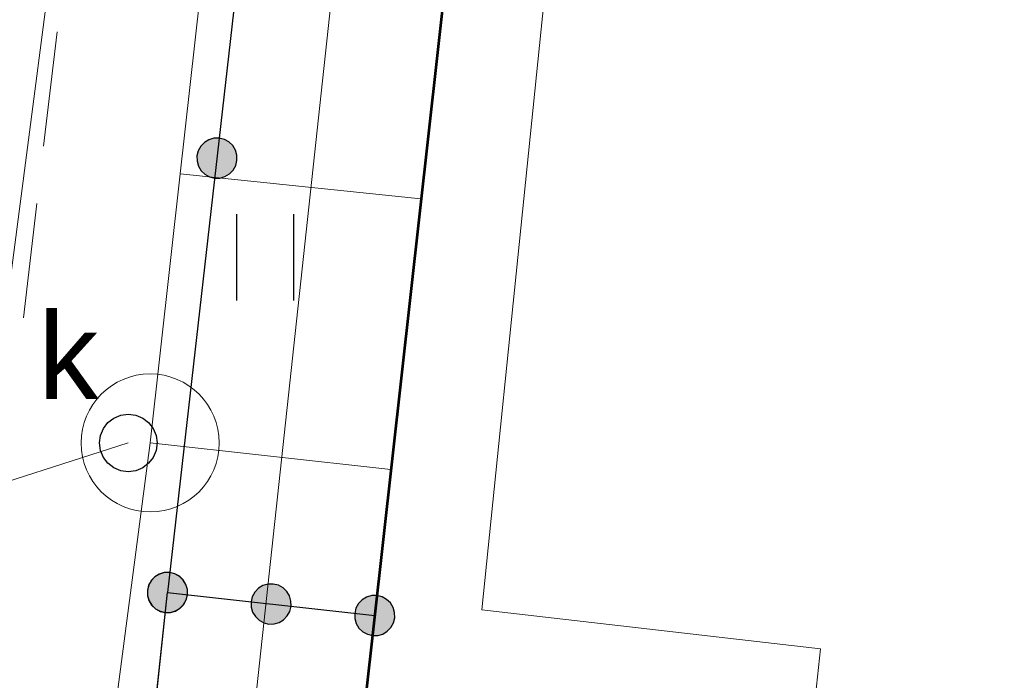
# Model space of a CAD drawing. Header units: metres. Extents: x 7419414 to 7419803, y 5549484 to 5549731.
# Tile 87 of 102: x 7419599.03 to 7419607.58, y 5549627.85 to 5549633.59. Entities that reach past the tile are written whole.
import ezdxf
from ezdxf.enums import TextEntityAlignment as Align

# ---------------------------------------------------------------- set-up
doc = ezdxf.new("R2010")
doc.units = ezdxf.units.M
doc.header["$MEASUREMENT"] = 0
doc.layers.get('0').update_dxf_attribs({"color": 250})
for name, color, linetype, lineweight in [('EGBN', 7, 'Continuous', 13), ('EGBP', 7, 'Continuous', 13), ('EGBU', 7, 'Continuous', 53), ('GUPPRZ_O', 7, 'Continuous', 13), ('OTKC', 7, 'Continuous', 13), ('OTKU', 7, 'Continuous', 13), ('OTOO', 7, 'Continuous', 30), ('OTZT', 7, 'Continuous', 13), ('SUCP', 212, 'Continuous', 13), ('SUEP', 1, 'Continuous', 13), ('SUKP', 36, 'Continuous', 13), ('SUPK', 7, 'Continuous', 13), ('SUPW_O', 7, 'Continuous', 13)]:
    doc.layers.add(name, color=color, linetype=linetype, lineweight=lineweight)
doc.styles.add('Arial', font='arial.ttf')

msp = doc.modelspace()

# ---------------------------------------------------------------- hatches: boundary and pattern name
at = {"linetype": 'Continuous'}
for points in [[(7419600.7202, 5549632.2111), (7419600.6759, 5549632.2222), (7419600.6359, 5549632.2443), (7419600.603, 5549632.2761), (7419600.5795, 5549632.3152), (7419600.5669, 5549632.3591), (7419600.5661, 5549632.4048), (7419600.5772, 5549632.4491), (7419600.5993, 5549632.4891), (7419600.6311, 5549632.522), (7419600.6702, 5549632.5455), (7419600.7141, 5549632.5581), (7419600.7598, 5549632.5589), (7419600.8041, 5549632.5478), (7419600.8441, 5549632.5257), (7419600.877, 5549632.4939), (7419600.9005, 5549632.4548), (7419600.9131, 5549632.4109), (7419600.9139, 5549632.3652), (7419600.9028, 5549632.3209), (7419600.8807, 5549632.2809), (7419600.8489, 5549632.248), (7419600.8098, 5549632.2245), (7419600.7659, 5549632.2119)], [(7419600.7202, 5549632.2111), (7419600.6759, 5549632.2222), (7419600.6359, 5549632.2443), (7419600.603, 5549632.2761), (7419600.5795, 5549632.3152), (7419600.5669, 5549632.3591), (7419600.5661, 5549632.4048), (7419600.5772, 5549632.4491), (7419600.5993, 5549632.4891), (7419600.6311, 5549632.522), (7419600.6702, 5549632.5455), (7419600.7141, 5549632.5581), (7419600.7598, 5549632.5589), (7419600.8041, 5549632.5478), (7419600.8441, 5549632.5257), (7419600.877, 5549632.4939), (7419600.9005, 5549632.4548), (7419600.9131, 5549632.4109), (7419600.9139, 5549632.3652), (7419600.9028, 5549632.3209), (7419600.8807, 5549632.2809), (7419600.8489, 5549632.248), (7419600.8098, 5549632.2245), (7419600.7659, 5549632.2119)], [(7419600.2914, 5549628.436), (7419600.247, 5549628.4467), (7419600.2069, 5549628.4686), (7419600.1738, 5549628.5001), (7419600.15, 5549628.5391), (7419600.1371, 5549628.5829), (7419600.136, 5549628.6286), (7419600.1467, 5549628.673), (7419600.1686, 5549628.7131), (7419600.2001, 5549628.7462), (7419600.2391, 5549628.77), (7419600.2829, 5549628.7829), (7419600.3286, 5549628.784), (7419600.373, 5549628.7733), (7419600.4131, 5549628.7514), (7419600.4462, 5549628.7199), (7419600.47, 5549628.6809), (7419600.4829, 5549628.6371), (7419600.484, 5549628.5914), (7419600.4733, 5549628.547), (7419600.4514, 5549628.5069), (7419600.4199, 5549628.4738), (7419600.3809, 5549628.45), (7419600.3371, 5549628.4371)], [(7419600.2902, 5549628.4361), (7419600.2459, 5549628.4472), (7419600.2059, 5549628.4693), (7419600.173, 5549628.5011), (7419600.1495, 5549628.5402), (7419600.1369, 5549628.5841), (7419600.1361, 5549628.6298), (7419600.1472, 5549628.6741), (7419600.1693, 5549628.7141), (7419600.2011, 5549628.747), (7419600.2402, 5549628.7705), (7419600.2841, 5549628.7831), (7419600.3298, 5549628.7839), (7419600.3741, 5549628.7728), (7419600.4141, 5549628.7507), (7419600.447, 5549628.7189), (7419600.4705, 5549628.6798), (7419600.4831, 5549628.6359), (7419600.4839, 5549628.5902), (7419600.4728, 5549628.5459), (7419600.4507, 5549628.5059), (7419600.4189, 5549628.473), (7419600.3798, 5549628.4495), (7419600.3359, 5549628.4369)], [(7419600.2907, 5549628.4361), (7419600.2463, 5549628.447), (7419600.2063, 5549628.469), (7419600.1733, 5549628.5007), (7419600.1497, 5549628.5398), (7419600.137, 5549628.5837), (7419600.1361, 5549628.6293), (7419600.147, 5549628.6737), (7419600.169, 5549628.7137), (7419600.2007, 5549628.7467), (7419600.2398, 5549628.7703), (7419600.2837, 5549628.783), (7419600.3293, 5549628.7839), (7419600.3737, 5549628.773), (7419600.4137, 5549628.751), (7419600.4467, 5549628.7193), (7419600.4703, 5549628.6802), (7419600.483, 5549628.6363), (7419600.4839, 5549628.5907), (7419600.473, 5549628.5463), (7419600.451, 5549628.5063), (7419600.4193, 5549628.4733), (7419600.3802, 5549628.4497), (7419600.3363, 5549628.437)], [(7419601.1907, 5549628.3361), (7419601.1463, 5549628.347), (7419601.1063, 5549628.369), (7419601.0733, 5549628.4007), (7419601.0497, 5549628.4398), (7419601.037, 5549628.4837), (7419601.0361, 5549628.5293), (7419601.047, 5549628.5737), (7419601.069, 5549628.6137), (7419601.1007, 5549628.6467), (7419601.1398, 5549628.6703), (7419601.1837, 5549628.683), (7419601.2293, 5549628.6839), (7419601.2737, 5549628.673), (7419601.3137, 5549628.651), (7419601.3467, 5549628.6193), (7419601.3703, 5549628.5802), (7419601.383, 5549628.5363), (7419601.3839, 5549628.4907), (7419601.373, 5549628.4463), (7419601.351, 5549628.4063), (7419601.3193, 5549628.3733), (7419601.2802, 5549628.3497), (7419601.2363, 5549628.337)], [(7419601.1907, 5549628.3361), (7419601.1463, 5549628.347), (7419601.1063, 5549628.369), (7419601.0733, 5549628.4007), (7419601.0497, 5549628.4398), (7419601.037, 5549628.4837), (7419601.0361, 5549628.5293), (7419601.047, 5549628.5737), (7419601.069, 5549628.6137), (7419601.1007, 5549628.6467), (7419601.1398, 5549628.6703), (7419601.1837, 5549628.683), (7419601.2293, 5549628.6839), (7419601.2737, 5549628.673), (7419601.3137, 5549628.651), (7419601.3467, 5549628.6193), (7419601.3703, 5549628.5802), (7419601.383, 5549628.5363), (7419601.3839, 5549628.4907), (7419601.373, 5549628.4463), (7419601.351, 5549628.4063), (7419601.3193, 5549628.3733), (7419601.2802, 5549628.3497), (7419601.2363, 5549628.337)], [(7419602.0907, 5549628.2361), (7419602.0463, 5549628.247), (7419602.0063, 5549628.269), (7419601.9733, 5549628.3007), (7419601.9497, 5549628.3398), (7419601.937, 5549628.3837), (7419601.9361, 5549628.4293), (7419601.947, 5549628.4737), (7419601.969, 5549628.5137), (7419602.0007, 5549628.5467), (7419602.0398, 5549628.5703), (7419602.0837, 5549628.583), (7419602.1293, 5549628.5839), (7419602.1737, 5549628.573), (7419602.2137, 5549628.551), (7419602.2467, 5549628.5193), (7419602.2703, 5549628.4802), (7419602.283, 5549628.4363), (7419602.2839, 5549628.3907), (7419602.273, 5549628.3463), (7419602.251, 5549628.3063), (7419602.2193, 5549628.2733), (7419602.1802, 5549628.2497), (7419602.1363, 5549628.237)]]:
    msp.add_hatch(color=0, dxfattribs=at).paths.add_polyline_path(points)

# ---------------------------------------------------------------- linework, layer by layer
at = {"color": 0, "linetype": 'Continuous'}
for p, q in [((7419600.9083, 5549631.8969), (7419600.9083, 5549631.1469)), ((7419601.4083, 5549631.1469), (7419601.4083, 5549631.8969))]:
    msp.add_line(p, q, dxfattribs=at)
at = {"color": 0, "linetype": 'Continuous', "flags": 128}
for points in [[(7419600.7598, 5549632.5589), (7419600.7141, 5549632.5581), (7419600.6702, 5549632.5455), (7419600.6311, 5549632.522), (7419600.5993, 5549632.4891), (7419600.5772, 5549632.4491), (7419600.5661, 5549632.4048), (7419600.5669, 5549632.3591), (7419600.5795, 5549632.3152), (7419600.603, 5549632.2761), (7419600.6359, 5549632.2443), (7419600.6759, 5549632.2222), (7419600.7202, 5549632.2111), (7419600.7659, 5549632.2119), (7419600.8098, 5549632.2245), (7419600.8489, 5549632.248), (7419600.8807, 5549632.2809), (7419600.9028, 5549632.3209), (7419600.9139, 5549632.3652), (7419600.9131, 5549632.4109), (7419600.9005, 5549632.4548), (7419600.877, 5549632.4939), (7419600.8441, 5549632.5257), (7419600.8041, 5549632.5478), (7419600.7598, 5549632.5589)], [(7419600.7598, 5549632.5589), (7419600.7141, 5549632.5581), (7419600.6702, 5549632.5455), (7419600.6311, 5549632.522), (7419600.5993, 5549632.4891), (7419600.5772, 5549632.4491), (7419600.5661, 5549632.4048), (7419600.5669, 5549632.3591), (7419600.5795, 5549632.3152), (7419600.603, 5549632.2761), (7419600.6359, 5549632.2443), (7419600.6759, 5549632.2222), (7419600.7202, 5549632.2111), (7419600.7659, 5549632.2119), (7419600.8098, 5549632.2245), (7419600.8489, 5549632.248), (7419600.8807, 5549632.2809), (7419600.9028, 5549632.3209), (7419600.9139, 5549632.3652), (7419600.9131, 5549632.4109), (7419600.9005, 5549632.4548), (7419600.877, 5549632.4939), (7419600.8441, 5549632.5257), (7419600.8041, 5549632.5478), (7419600.7598, 5549632.5589)], [(7419599.97, 5549630.16), (7419600.0347, 5549630.1515), (7419600.095, 5549630.1265), (7419600.1468, 5549630.0868), (7419600.1865, 5549630.035), (7419600.2115, 5549629.9747), (7419600.22, 5549629.91), (7419600.2115, 5549629.8453), (7419600.1865, 5549629.785), (7419600.1468, 5549629.7332), (7419600.095, 5549629.6935), (7419600.0347, 5549629.6685), (7419599.97, 5549629.66), (7419599.9053, 5549629.6685), (7419599.845, 5549629.6935), (7419599.7932, 5549629.7332), (7419599.7535, 5549629.785), (7419599.7285, 5549629.8453), (7419599.72, 5549629.91), (7419599.7285, 5549629.9747), (7419599.7535, 5549630.035), (7419599.7932, 5549630.0868), (7419599.845, 5549630.1265), (7419599.9053, 5549630.1515), (7419599.97, 5549630.16)], [(7419600.2914, 5549628.436), (7419600.3371, 5549628.4371), (7419600.3809, 5549628.45), (7419600.4199, 5549628.4738), (7419600.4514, 5549628.5069), (7419600.4733, 5549628.547), (7419600.484, 5549628.5914), (7419600.4829, 5549628.6371), (7419600.47, 5549628.6809), (7419600.4462, 5549628.7199), (7419600.4131, 5549628.7514), (7419600.373, 5549628.7733), (7419600.3286, 5549628.784), (7419600.2829, 5549628.7829), (7419600.2391, 5549628.77), (7419600.2001, 5549628.7462), (7419600.1686, 5549628.7131), (7419600.1467, 5549628.673), (7419600.136, 5549628.6286), (7419600.1371, 5549628.5829), (7419600.15, 5549628.5391), (7419600.1738, 5549628.5001), (7419600.2069, 5549628.4686), (7419600.247, 5549628.4467), (7419600.2914, 5549628.436)], [(7419600.3298, 5549628.7839), (7419600.2841, 5549628.7831), (7419600.2402, 5549628.7705), (7419600.2011, 5549628.747), (7419600.1693, 5549628.7141), (7419600.1472, 5549628.6741), (7419600.1361, 5549628.6298), (7419600.1369, 5549628.5841), (7419600.1495, 5549628.5402), (7419600.173, 5549628.5011), (7419600.2059, 5549628.4693), (7419600.2459, 5549628.4472), (7419600.2902, 5549628.4361), (7419600.3359, 5549628.4369), (7419600.3798, 5549628.4495), (7419600.4189, 5549628.473), (7419600.4507, 5549628.5059), (7419600.4728, 5549628.5459), (7419600.4839, 5549628.5902), (7419600.4831, 5549628.6359), (7419600.4705, 5549628.6798), (7419600.447, 5549628.7189), (7419600.4141, 5549628.7507), (7419600.3741, 5549628.7728), (7419600.3298, 5549628.7839)], [(7419600.1361, 5549628.6293), (7419600.137, 5549628.5837), (7419600.1497, 5549628.5398), (7419600.1733, 5549628.5007), (7419600.2063, 5549628.469), (7419600.2463, 5549628.447), (7419600.2907, 5549628.4361), (7419600.3363, 5549628.437), (7419600.3802, 5549628.4497), (7419600.4193, 5549628.4733), (7419600.451, 5549628.5063), (7419600.473, 5549628.5463), (7419600.4839, 5549628.5907), (7419600.483, 5549628.6363), (7419600.4703, 5549628.6802), (7419600.4467, 5549628.7193), (7419600.4137, 5549628.751), (7419600.3737, 5549628.773), (7419600.3293, 5549628.7839), (7419600.2837, 5549628.783), (7419600.2398, 5549628.7703), (7419600.2007, 5549628.7467), (7419600.169, 5549628.7137), (7419600.147, 5549628.6737), (7419600.1361, 5549628.6293)], [(7419601.0361, 5549628.5293), (7419601.037, 5549628.4837), (7419601.0497, 5549628.4398), (7419601.0733, 5549628.4007), (7419601.1063, 5549628.369), (7419601.1463, 5549628.347), (7419601.1907, 5549628.3361), (7419601.2363, 5549628.337), (7419601.2802, 5549628.3497), (7419601.3193, 5549628.3733), (7419601.351, 5549628.4063), (7419601.373, 5549628.4463), (7419601.3839, 5549628.4907), (7419601.383, 5549628.5363), (7419601.3703, 5549628.5802), (7419601.3467, 5549628.6193), (7419601.3137, 5549628.651), (7419601.2737, 5549628.673), (7419601.2293, 5549628.6839), (7419601.1837, 5549628.683), (7419601.1398, 5549628.6703), (7419601.1007, 5549628.6467), (7419601.069, 5549628.6137), (7419601.047, 5549628.5737), (7419601.0361, 5549628.5293)], [(7419601.0361, 5549628.5293), (7419601.037, 5549628.4837), (7419601.0497, 5549628.4398), (7419601.0733, 5549628.4007), (7419601.1063, 5549628.369), (7419601.1463, 5549628.347), (7419601.1907, 5549628.3361), (7419601.2363, 5549628.337), (7419601.2802, 5549628.3497), (7419601.3193, 5549628.3733), (7419601.351, 5549628.4063), (7419601.373, 5549628.4463), (7419601.3839, 5549628.4907), (7419601.383, 5549628.5363), (7419601.3703, 5549628.5802), (7419601.3467, 5549628.6193), (7419601.3137, 5549628.651), (7419601.2737, 5549628.673), (7419601.2293, 5549628.6839), (7419601.1837, 5549628.683), (7419601.1398, 5549628.6703), (7419601.1007, 5549628.6467), (7419601.069, 5549628.6137), (7419601.047, 5549628.5737), (7419601.0361, 5549628.5293)], [(7419601.9361, 5549628.4293), (7419601.937, 5549628.3837), (7419601.9497, 5549628.3398), (7419601.9733, 5549628.3007), (7419602.0063, 5549628.269), (7419602.0463, 5549628.247), (7419602.0907, 5549628.2361), (7419602.1363, 5549628.237), (7419602.1802, 5549628.2497), (7419602.2193, 5549628.2733), (7419602.251, 5549628.3063), (7419602.273, 5549628.3463), (7419602.2839, 5549628.3907), (7419602.283, 5549628.4363), (7419602.2703, 5549628.4802), (7419602.2467, 5549628.5193), (7419602.2137, 5549628.551), (7419602.1737, 5549628.573), (7419602.1293, 5549628.5839), (7419602.0837, 5549628.583), (7419602.0398, 5549628.5703), (7419602.0007, 5549628.5467), (7419601.969, 5549628.5137), (7419601.947, 5549628.4737), (7419601.9361, 5549628.4293)]]:
    msp.add_lwpolyline(points, close=True, dxfattribs=at)
at = {"layer": 'EGBN', "color": 250, "linetype": 'Continuous', "lineweight": 13, "flags": 128}
msp.add_lwpolyline([(7419621.5425, 5549645.7255), (7419612.74, 5549644.1), (7419612.49, 5549642.37), (7419611.13, 5549642.57), (7419611.28, 5549643.23), (7419603.6, 5549641.77), (7419602.95, 5549635.96), (7419603.8, 5549635.89), (7419603.04, 5549628.46), (7419605.98, 5549628.12), (7419605.66, 5549625.12), (7419609.17, 5549624.73), (7419609.26, 5549625.56), (7419612.01, 5549625.25), (7419611.92, 5549624.41), (7419616.92, 5549623.86), (7419617.27, 5549626.86), (7419619.3033, 5549626.6824)], dxfattribs=at)
msp.add_lwpolyline([(7419603.04, 5549628.46), (7419603.8, 5549635.89), (7419602.95, 5549635.96), (7419601.79, 5549625.54), (7419605.66, 5549625.12), (7419605.98, 5549628.12), (7419603.04, 5549628.46)], close=True, dxfattribs=at)
at = {"layer": 'EGBP', "color": 250, "linetype": 'Continuous', "lineweight": 13}
for p, q in [((7419602.7504, 5549634.1519), (7419602.6396, 5549633.1581)), ((7419602.5842, 5549632.6612), (7419602.4733, 5549631.6673)), ((7419602.4179, 5549631.1704), (7419602.3071, 5549630.1766)), ((7419602.2517, 5549629.6796), (7419602.1408, 5549628.6858)), ((7419602.0854, 5549628.1889), (7419601.9746, 5549627.195))]:
    msp.add_line(p, q, dxfattribs=at)
at = {"layer": 'EGBU', "color": 250, "linetype": 'Continuous', "lineweight": 53, "flags": 128}
msp.add_lwpolyline([(7419621.5425, 5549645.7255), (7419612.74, 5549644.1), (7419612.49, 5549642.37), (7419611.13, 5549642.57), (7419611.28, 5549643.23), (7419603.6, 5549641.77), (7419601.79, 5549625.54), (7419609.17, 5549624.73), (7419609.26, 5549625.56), (7419612.01, 5549625.25), (7419611.92, 5549624.41), (7419618.9445, 5549623.6313)], dxfattribs=at)
at = {"layer": 'GUPPRZ_O', "color": 36, "linetype": 'Continuous', "lineweight": 13, "flags": 128}
msp.add_lwpolyline([(7419599.97, 5549629.91), (7419596.87, 5549628.9158), (7419593.79, 5549628.9158)], dxfattribs=at)
at = {"layer": 'OTKC', "color": 250, "linetype": 'Continuous', "lineweight": 13}
for p, q in [((7419599.2342, 5549632.4883), (7419599.3509, 5549633.4815)), ((7419599.0591, 5549630.9985), (7419599.1758, 5549631.9917))]:
    msp.add_line(p, q, dxfattribs=at)
at = {"layer": 'OTKU', "color": 250, "linetype": 'Continuous', "lineweight": 13}
for p, q in [((7419600.1566, 5549627.1736), (7419600.31, 5549628.61)), ((7419600.31, 5549628.61), (7419602.11, 5549628.41)), ((7419602.11, 5549628.41), (7419601.9777, 5549627.2235))]:
    msp.add_line(p, q, dxfattribs=at)
at = {"layer": 'OTOO', "color": 250, "linetype": 'Continuous', "lineweight": 30}
for p, q in [((7419601.17, 5549636.16), (7419600.31, 5549628.61)), ((7419600.31, 5549628.61), (7419602.11, 5549628.41))]:
    msp.add_line(p, q, dxfattribs=at)
at = {"layer": 'OTOO', "color": 250, "linetype": 'Continuous', "lineweight": 30, "flags": 128}
msp.add_lwpolyline([(7419599.74, 5549623.96), (7419599.95, 5549625.24), (7419600.31, 5549628.61)], dxfattribs=at)
at = {"layer": 'OTZT', "color": 250, "linetype": 'Continuous', "lineweight": 13}
for p, q in [((7419599.2342, 5549632.4883), (7419599.3509, 5549633.4815)), ((7419602.6682, 5549633.4273), (7419602.5576, 5549632.4335)), ((7419599.0591, 5549630.9985), (7419599.1758, 5549631.9917)), ((7419602.5024, 5549631.9365), (7419602.3918, 5549630.9427)), ((7419602.3365, 5549630.4457), (7419602.2259, 5549629.4519)), ((7419602.1706, 5549628.9549), (7419602.11, 5549628.41)), ((7419600.31, 5549628.61), (7419600.2362, 5549627.9193)), ((7419600.9615, 5549628.5376), (7419600.31, 5549628.61)), ((7419602.11, 5549628.41), (7419601.4585, 5549628.4824))]:
    msp.add_line(p, q, dxfattribs=at)
at = {"layer": 'SUCP', "color": 212, "linetype": 'Continuous', "lineweight": 13, "flags": 128}
msp.add_lwpolyline([(7419591.77, 5549574.99), (7419592.46, 5549574.91), (7419595.03, 5549574.64), (7419596.74, 5549586.66), (7419597.26, 5549590.86), (7419594, 5549591.28), (7419595.28, 5549603.36), (7419596.92, 5549615.27), (7419597.18, 5549616.78), (7419598.17, 5549625.45), (7419598.4, 5549627.16), (7419599.97, 5549639.2), (7419600.2, 5549640.36), (7419600.37, 5549641.19)], dxfattribs=at)
at = {"layer": 'SUEP', "color": 1, "linetype": 'Continuous', "lineweight": 13, "flags": 128}
msp.add_lwpolyline([(7419621.6415, 5549646.5674), (7419618.618, 5549646.043), (7419615.879, 5549645.593), (7419611.591, 5549644.802), (7419609.992, 5549644.437), (7419610.43, 5549643.07), (7419609.702, 5549643.956), (7419602.495, 5549642.981), (7419602.395, 5549641.169), (7419602.038, 5549636.595), (7419600.764, 5549624.811), (7419600.219, 5549617.951), (7419600.18, 5549617.52), (7419598.921, 5549608.178), (7419599.019, 5549607.197), (7419598.734, 5549606.207), (7419597.714, 5549596.662), (7419598.162, 5549594.978), (7419597.731, 5549589.675), (7419596.63, 5549579.455), (7419595.548, 5549564.863), (7419595.35, 5549562.89), (7419598.06, 5549562.22), (7419598.04, 5549561.41)], dxfattribs=at)
at = {"layer": 'SUKP', "color": 36, "linetype": 'Continuous', "lineweight": 13}
for p, q in [((7419600.42, 5549632.25), (7419600.68, 5549634.58)), ((7419600.16, 5549629.91), (7419600.42, 5549632.25)), ((7419600.42, 5549632.25), (7419602.51, 5549632.03)), ((7419597.19, 5549607.25), (7419600.16, 5549629.91)), ((7419600.16, 5549629.91), (7419602.25, 5549629.68))]:
    msp.add_line(p, q, dxfattribs=at)
at = {"layer": 'SUPK', "color": 36, "linetype": 'Continuous', "lineweight": 13, "flags": 128}
msp.add_lwpolyline([(7419600.16, 5549629.31, -1), (7419600.16, 5549630.51, -1), (7419600.16, 5549629.31)], format="xyb", dxfattribs=at)

# ---------------------------------------------------------------- texts
at = {"layer": 'SUPW_O', "color": 250, "linetype": 'Continuous', "lineweight": 0, "style": 'Arial'}
msp.add_text('k', height=0.75, dxfattribs=at).set_placement((7419599.7109, 5549630.2934), align=Align.RIGHT)

doc.saveas('drawing.dxf')
